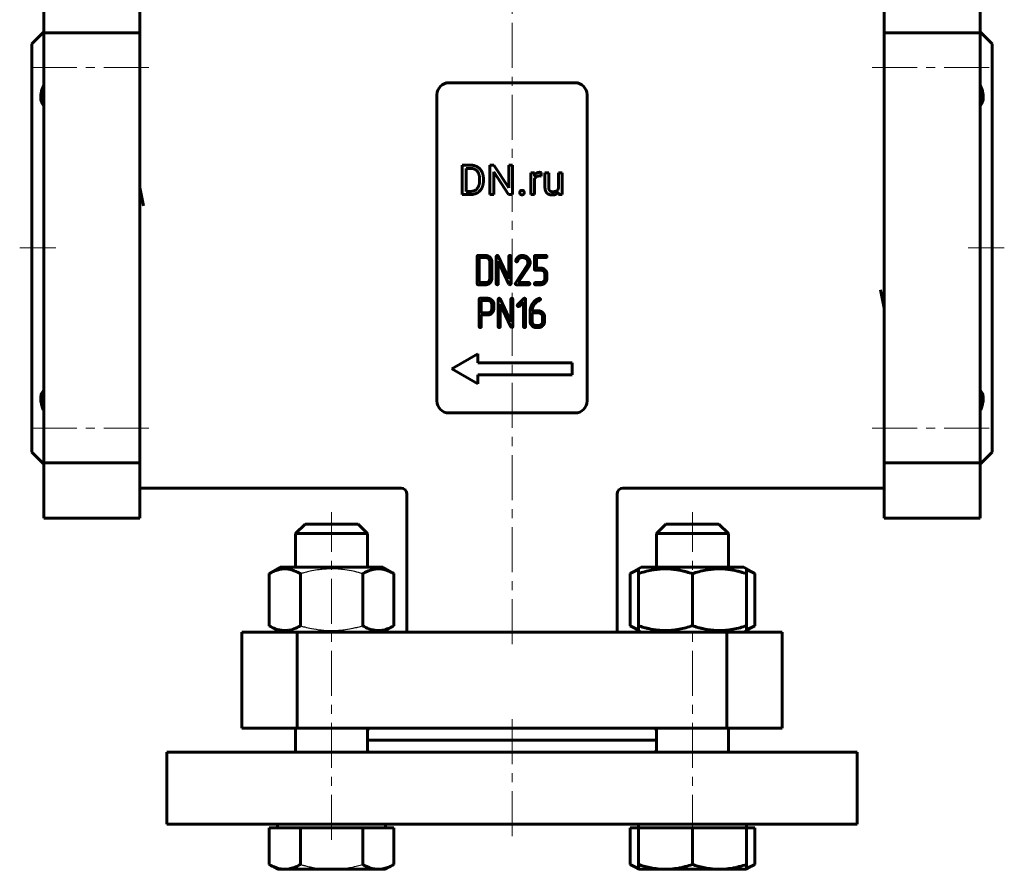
# Model space of a CAD drawing. Header units: millimetres. Extents: x -82 to 82, y -208 to 208.
# Tile 1 of 3: x -82 to 82, y -208 to -66. Entities that reach past the tile are written whole.
import ezdxf

# ---------------------------------------------------------------- set-up
doc = ezdxf.new("R2010")
doc.units = ezdxf.units.MM
for name, pattern in [('K5LT-1', [0]), ('K5LT_AXLED', [12, 7.5, -1.5, 1.5, -1.5]), ('K5LT_BASIC', [0])]:
    doc.linetypes.add(name, pattern=pattern)
doc.layers.add('Системный слой (1)', color=7, linetype='Continuous', true_color=0x6c6c6c)

# ---------------------------------------------------------------- blocks, each defined once
blk = doc.blocks.new('U0')
at = {"layer": 'Системный слой (1)', "color": 143, "linetype": 'K5LT_BASIC', "lineweight": 60, "true_color": 0x33acca}
for p, q in [((-24.05, -157.45), (-24.05, -151.85)), ((-24.05, -188.25), (-24.05, -184.25))]:
    blk.add_line(p, q, dxfattribs=at)
blk = doc.blocks.new('U1')
at = {"layer": 'Системный слой (1)', "color": 143, "linetype": 'K5LT_BASIC', "lineweight": 60, "true_color": 0x33acca}
for p, q in [((-36.05, -157.45), (-36.05, -151.85)), ((-36.05, -188.25), (-36.05, -184.25))]:
    blk.add_line(p, q, dxfattribs=at)
blk = doc.blocks.new('U2')
at = {"layer": 'Системный слой (1)', "color": 143, "linetype": 'K5LT_BASIC', "lineweight": 60, "true_color": 0x33acca}
for p, q in [((23.81, -184.34), (23.71, -184.25)), ((23.93, -184.43), (23.81, -184.34)), ((24.05, -184.5), (23.93, -184.43))]:
    blk.add_line(p, q, dxfattribs=at)
blk = doc.blocks.new('U3')
at = {"layer": 'Системный слой (1)', "color": 143, "linetype": 'K5LT_BASIC', "lineweight": 60, "true_color": 0x33acca}
for p, q in [((-23.93, -184.43), (-24.05, -184.5)), ((-23.81, -184.34), (-23.93, -184.43)), ((-23.71, -184.25), (-23.81, -184.34))]:
    blk.add_line(p, q, dxfattribs=at)
blk = doc.blocks.new('U4')
at = {"layer": 'Системный слой (1)', "color": 143, "linetype": 'K5LT_BASIC', "lineweight": 60, "true_color": 0x33acca}
for p, q in [((19.66, -206.95), (20.12, -207.19)), ((20.12, -207.19), (20.58, -207.4)), ((20.58, -207.4), (21.05, -207.57))]:
    blk.add_line(p, q, dxfattribs=at)
blk = doc.blocks.new('U5')
at = {"layer": 'Системный слой (1)', "color": 143, "linetype": 'K5LT_BASIC', "lineweight": 60, "true_color": 0x33acca}
for p, q in [((39.05, -207.57), (39.52, -207.4)), ((39.52, -207.4), (39.98, -207.19)), ((39.98, -207.19), (40.44, -206.95))]:
    blk.add_line(p, q, dxfattribs=at)
blk = doc.blocks.new('U6')
at = {"layer": 'Системный слой (1)', "color": 143, "linetype": 'K5LT_BASIC', "lineweight": 60, "true_color": 0x33acca}
for p, q in [((39.52, -158.06), (39.05, -157.89)), ((39.98, -158.27), (39.52, -158.06)), ((40.44, -158.51), (39.98, -158.27))]:
    blk.add_line(p, q, dxfattribs=at)
blk = doc.blocks.new('U7')
at = {"layer": 'Системный слой (1)', "color": 143, "linetype": 'K5LT_BASIC', "lineweight": 60, "true_color": 0x33acca}
for p, q in [((20.12, -158.27), (19.66, -158.51)), ((20.58, -158.06), (20.12, -158.27)), ((21.05, -157.89), (20.58, -158.06))]:
    blk.add_line(p, q, dxfattribs=at)
blk = doc.blocks.new('U8')
at = {"layer": 'Системный слой (1)', "color": 143, "linetype": 'K5LT_BASIC', "lineweight": 60, "true_color": 0x33acca}
for p, q in [((39.98, -167.43), (40.44, -167.19)), ((39.05, -167.81), (39.52, -167.64)), ((39.52, -167.64), (39.98, -167.43))]:
    blk.add_line(p, q, dxfattribs=at)
blk = doc.blocks.new('U9')
at = {"layer": 'Системный слой (1)', "color": 143, "linetype": 'K5LT_BASIC', "lineweight": 60, "true_color": 0x33acca}
for p, q in [((19.66, -167.19), (20.12, -167.43)), ((20.12, -167.43), (20.58, -167.64)), ((20.58, -167.64), (21.05, -167.81))]:
    blk.add_line(p, q, dxfattribs=at)
blk = doc.blocks.new('U10')
at = {"layer": 'Системный слой (1)', "color": 143, "linetype": 'K5LT_BASIC', "lineweight": 60, "true_color": 0x33acca}
for p, q in [((23.82, -188.16), (23.71, -188.25)), ((23.93, -188.07), (23.82, -188.16)), ((24.05, -188), (23.93, -188.07))]:
    blk.add_line(p, q, dxfattribs=at)
blk = doc.blocks.new('U11')
at = {"layer": 'Системный слой (1)', "color": 143, "linetype": 'K5LT_BASIC', "lineweight": 60, "true_color": 0x33acca}
for p, q in [((-23.93, -188.07), (-24.05, -188)), ((-23.81, -188.16), (-23.93, -188.07)), ((-23.71, -188.25), (-23.81, -188.16))]:
    blk.add_line(p, q, dxfattribs=at)
blk = doc.blocks.new('U15')
at = {"layer": 'Системный слой (1)', "color": 143, "linetype": 'K5LT_BASIC', "lineweight": 60, "true_color": 0x33acca}
for p, q in [((36.05, -157.45), (36.05, -151.85)), ((36.05, -188.25), (36.05, -184.25))]:
    blk.add_line(p, q, dxfattribs=at)
blk = doc.blocks.new('U16')
at = {"layer": 'Системный слой (1)', "color": 143, "linetype": 'K5LT_BASIC', "lineweight": 60, "true_color": 0x33acca}
for p, q in [((24.05, -157.45), (24.05, -151.85)), ((24.05, -188.25), (24.05, -184.25))]:
    blk.add_line(p, q, dxfattribs=at)
blk = doc.blocks.new('U17')
at = {"layer": 'Системный слой (1)', "color": 143, "linetype": 'K5LT_BASIC', "lineweight": 60, "true_color": 0x33acca}
for p, q in [((-17.5, -51.25), (-17.5, -50.25)), ((-17.5, -168.25), (-17.5, -145.25))]:
    blk.add_line(p, q, dxfattribs=at)
blk = doc.blocks.new('U18')
at = {"layer": 'Системный слой (1)', "color": 143, "linetype": 'K5LT_BASIC', "lineweight": 60, "true_color": 0x33acca}
for p, q in [((17.5, -51.25), (17.5, -50.25)), ((17.5, -168.25), (17.5, -145.25))]:
    blk.add_line(p, q, dxfattribs=at)

msp = doc.modelspace()

# ---------------------------------------------------------------- linework, layer by layer
at = {"layer": 'Системный слой (1)', "color": 30, "linetype": 'K5LT_AXLED', "lineweight": 18, "true_color": 0xff8000}
for p, q in [((0, -170.25), (0, -44.83)), ((-80, -74.2), (-60, -74.2)), ((60, -74.2), (80, -74.2)), ((-76, -104.25), (-82, -104.25)), ((82, -104.25), (76, -104.25)), ((-80, -134.3), (-60, -134.3)), ((60, -134.3), (80, -134.3)), ((-30.05, -202.85), (-30.05, -148.25)), ((30.05, -202.85), (30.05, -148.25)), ((0, -202.25), (0, -182.25))]:
    msp.add_line(p, q, dxfattribs=at)
at = {"layer": 'Системный слой (1)', "color": 143, "linetype": 'K5LT_BASIC', "lineweight": 60, "true_color": 0x33acca}
for p, q in [((-78, -59.25), (-78, -68.46)), ((-62, -59.25), (-62, -68.46)), ((62, -59.25), (62, -68.46)), ((78, -59.25), (78, -68.46)), ((-78, -68.25), (-80, -70.25)), ((-78, -87.67), (-78, -68.46)), ((-78, -68.46), (-62, -68.46)), ((-62, -87.67), (-62, -68.46)), ((62, -87.67), (62, -68.46)), ((78, -68.46), (62, -68.46)), ((78, -68.25), (80, -70.25)), ((78, -87.67), (78, -68.46)), ((-80, -70.25), (-80, -138.25)), ((80, -70.25), (80, -138.25)), ((10.5, -76.75), (-10.5, -76.75)), ((-12.5, -78.75), (-12.5, -129.75)), ((12.5, -129.75), (12.5, -78.75)), ((-78, -93.19), (-78, -87.67)), ((-62, -87.67), (-62, -93.19)), ((62, -87.67), (62, -93.19)), ((78, -93.19), (78, -87.67)), ((-6.91, -90.48), (-8.3, -90.48)), ((-8.3, -90.48), (-8.3, -95.38)), ((-6.91, -91.02), (-7.65, -91.02)), ((-7.65, -91.02), (-7.65, -94.85)), ((-3.02, -90.48), (-3.67, -90.48)), ((-3.67, -90.48), (-3.67, -95.38)), ((-0.55, -94.27), (-3.02, -90.48)), ((-3.02, -91.6), (-0.56, -95.38)), ((-3.02, -95.38), (-3.02, -91.6)), ((0.1, -90.48), (-0.55, -90.48)), ((-0.55, -90.48), (-0.55, -94.27)), ((0.1, -95.38), (0.1, -90.48)), ((3.72, -91.74), (3.12, -91.74)), ((3.12, -91.74), (3.12, -95.38)), ((3.74, -92.16), (3.72, -91.74)), ((4.87, -92.3), (4.88, -91.72)), ((5.49, -91.74), (5.49, -94.09)), ((6.11, -91.74), (5.49, -91.74)), ((6.11, -94.09), (6.11, -91.74)), ((7.72, -91.74), (7.72, -94.39)), ((8.35, -91.74), (7.72, -91.74)), ((8.35, -95.38), (8.35, -91.74)), ((-78, -115.31), (-78, -93.19)), ((-62, -115.31), (-62, -93.19)), ((-5.4, -93.08), (-5.4, -92.78)), ((-4.76, -93.08), (-4.76, -92.79)), ((3.74, -95.38), (3.74, -92.79)), ((62, -115.31), (62, -93.19)), ((78, -115.31), (78, -93.19)), ((-62, -94.2), (-61.39, -97.25)), ((-7.65, -94.85), (-6.97, -94.85)), ((7.74, -95.02), (7.75, -95.38)), ((-8.3, -95.38), (-6.97, -95.38)), ((-3.67, -95.38), (-3.02, -95.38)), ((-0.56, -95.38), (0.1, -95.38)), ((3.12, -95.38), (3.74, -95.38)), ((7.75, -95.38), (8.35, -95.38)), ((-5.8, -105.68), (-5.8, -110.22)), ((-4.41, -105.51), (-5.63, -105.51)), ((-5.45, -105.86), (-5.45, -110.04)), ((-4.41, -105.86), (-5.45, -105.86)), ((-3.71, -109.35), (-3.71, -106.56)), ((-3.36, -109.35), (-3.36, -106.56)), ((-2.63, -105.68), (-2.63, -110.22)), ((-0.53, -109.43), (-2.3, -105.61)), ((-2.28, -106.48), (-0.51, -110.29)), ((-2.28, -110.22), (-2.28, -106.48)), ((-0.53, -105.68), (-0.53, -109.43)), ((-0.18, -110.22), (-0.18, -105.68)), ((0.62, -106.34), (0.61, -106.4)), ((3.72, -105.68), (3.72, -107.78)), ((5.64, -105.51), (3.9, -105.51)), ((4.07, -105.86), (5.64, -105.86)), ((4.07, -107.61), (4.07, -105.86)), ((2.49, -107.22), (0.58, -110.12)), ((1.05, -110.04), (2.78, -107.42)), ((2.56, -107.09), (2.49, -107.22)), ((2.61, -106.97), (2.56, -107.09)), ((3.9, -107.96), (4.77, -107.96)), ((4.77, -107.61), (4.07, -107.61)), ((5.47, -108.65), (5.47, -109.35)), ((5.82, -109.35), (5.82, -108.65)), ((-5.63, -110.39), (-4.41, -110.39)), ((-5.45, -110.04), (-4.41, -110.04)), ((-0.51, -110.29), (-0.44, -110.37)), ((-0.44, -110.37), (-0.36, -110.39)), ((0.72, -110.39), (2.81, -110.39)), ((2.81, -110.04), (1.05, -110.04)), ((4.77, -110.04), (3.9, -110.04)), ((3.9, -110.39), (4.77, -110.39)), ((61.39, -111.25), (62, -114.3)), ((-5.47, -112.83), (-5.47, -117.35)), ((-4.07, -112.65), (-5.3, -112.65)), ((-5.12, -113), (-5.12, -115.09)), ((-4.08, -113), (-5.12, -113)), ((-2.3, -112.82), (-2.3, -117.36)), ((-0.2, -116.56), (-1.97, -112.75)), ((-0.2, -112.82), (-0.2, -116.56)), ((0.15, -117.36), (0.15, -112.82)), ((1.98, -112.7), (0.93, -113.74)), ((2.27, -117.36), (2.27, -112.82)), ((4.34, -113.12), (4.48, -113.05)), ((4.48, -113.05), (4.56, -113.01)), ((4.58, -112.65), (4.5, -112.66)), ((4.56, -113.01), (4.63, -112.99)), ((-3.38, -114.39), (-3.38, -113.69)), ((-3.04, -113.47), (-3.1, -113.29)), ((-3.03, -113.59), (-3.04, -113.47)), ((-3.03, -114.39), (-3.03, -113.59)), ((-1.95, -117.36), (-1.95, -113.61)), ((-1.95, -113.61), (-0.18, -117.43)), ((1.18, -113.99), (1.92, -113.24)), ((1.92, -113.24), (1.92, -117.36)), ((4.39, -114.74), (3.34, -114.74)), ((-78, -120.83), (-78, -115.31)), ((-62, -115.31), (-62, -120.83)), ((-5.12, -115.09), (-4.08, -115.09)), ((-5.12, -117.35), (-5.12, -115.43)), ((-5.12, -115.43), (-4.08, -115.43)), ((3, -114.93), (3, -116.48)), ((3.34, -115.09), (3.34, -116.48)), ((4.39, -115.09), (3.34, -115.09)), ((5.09, -116.48), (5.09, -115.79)), ((5.44, -116.48), (5.44, -115.79)), ((62, -115.31), (62, -120.83)), ((78, -120.83), (78, -115.31)), ((-0.18, -117.43), (-0.11, -117.51)), ((-0.11, -117.51), (-0.03, -117.53)), ((4.04, -117.18), (4.39, -117.18)), ((4.04, -117.53), (4.39, -117.53)), ((-78, -140.04), (-78, -120.83)), ((-62, -140.04), (-62, -120.83)), ((62, -140.04), (62, -120.83)), ((78, -140.04), (78, -120.83)), ((-5.67, -121.89), (-10, -124.39)), ((-5.67, -123.39), (-5.67, -121.89)), ((-10, -124.39), (-5.67, -126.89)), ((10, -123.39), (-5.67, -123.39)), ((10, -125.39), (10, -123.39)), ((-5.67, -125.39), (10, -125.39)), ((-5.67, -126.89), (-5.67, -125.39)), ((-10.5, -131.75), (10.5, -131.75)), ((-78, -140.25), (-80, -138.25)), ((78, -140.25), (80, -138.25)), ((-78, -140.04), (-62, -140.04)), ((-78, -140.04), (-78, -149.25)), ((-62, -140.04), (-62, -149.25)), ((62, -140.04), (62, -149.25)), ((78, -140.04), (62, -140.04)), ((78, -140.04), (78, -149.25)), ((-62, -144.25), (-18.39, -144.25)), ((18.39, -144.25), (62, -144.25)), ((-78, -149.25), (-62, -149.25)), ((-36.05, -151.85), (-34.45, -150.25)), ((-34.45, -150.25), (-25.65, -150.25)), ((-24.05, -151.85), (-25.65, -150.25)), ((24.05, -151.85), (25.65, -150.25)), ((25.65, -150.25), (34.45, -150.25)), ((36.05, -151.85), (34.45, -150.25)), ((78, -149.25), (62, -149.25)), ((-36.05, -151.85), (-24.05, -151.85)), ((-24.05, -157.45), (-24.05, -151.85)), ((24.05, -151.85), (36.05, -151.85)), ((-40.44, -158.51), (-38.6, -157.45)), ((-40.44, -167.19), (-40.44, -158.51)), ((-39.05, -157.71), (-38.6, -157.45)), ((-21.5, -157.45), (-38.6, -157.45)), ((-35.25, -167.19), (-35.25, -158.51)), ((-24.86, -167.19), (-24.86, -158.51)), ((-21.05, -157.71), (-21.5, -157.45)), ((-19.66, -158.51), (-21.5, -157.45)), ((-19.66, -167.19), (-19.66, -158.51)), ((19.66, -158.51), (21.5, -157.45)), ((19.66, -167.19), (19.66, -158.51)), ((21.05, -157.71), (21.5, -157.45)), ((21.05, -158.51), (21.05, -157.71)), ((21.05, -167.19), (21.05, -158.51)), ((38.6, -157.45), (21.5, -157.45)), ((30.05, -167.19), (30.05, -158.51)), ((40.44, -158.51), (38.6, -157.45)), ((39.05, -157.71), (38.6, -157.45)), ((39.05, -157.71), (39.05, -158.51)), ((39.05, -167.19), (39.05, -158.51)), ((40.44, -167.19), (40.44, -158.51)), ((-38.6, -168.25), (-40.44, -167.19)), ((-21.5, -168.25), (-19.66, -167.19)), ((21.5, -168.25), (19.66, -167.19)), ((21.05, -167.99), (21.05, -167.19)), ((38.6, -168.25), (40.44, -167.19)), ((39.05, -167.19), (39.05, -167.99)), ((-45, -184.25), (-45, -168.25)), ((-45, -168.25), (-35.79, -168.25)), ((-38.6, -168.25), (-39.05, -167.99)), ((-16.58, -168.25), (-35.79, -168.25)), ((-35.79, -184.25), (-35.79, -168.25)), ((-21.5, -168.25), (-21.05, -167.99)), ((-16.58, -168.25), (-11.06, -168.25)), ((11.06, -168.25), (-11.06, -168.25)), ((11.06, -168.25), (16.58, -168.25)), ((35.79, -168.25), (16.58, -168.25)), ((21.5, -168.25), (21.05, -167.99)), ((35.79, -168.25), (45, -168.25)), ((35.79, -184.25), (35.79, -168.25)), ((38.6, -168.25), (39.05, -167.99)), ((45, -184.25), (45, -168.25)), ((-45, -184.25), (-35.79, -184.25)), ((-16.58, -184.25), (-35.79, -184.25)), ((-11.06, -184.25), (-16.58, -184.25)), ((11.06, -184.25), (-11.06, -184.25)), ((16.58, -184.25), (11.06, -184.25)), ((35.79, -184.25), (16.58, -184.25)), ((35.79, -184.25), (45, -184.25)), ((24.05, -186.25), (-24.05, -186.25)), ((-57.5, -188.25), (57.5, -188.25)), ((-57.5, -200.25), (-57.5, -188.25)), ((57.5, -200.25), (57.5, -188.25)), ((-57.5, -200.25), (57.5, -200.25)), ((-40.44, -200.85), (-37.85, -200.85)), ((-40.44, -200.85), (-40.44, -206.95)), ((-39.05, -200.25), (-39.05, -200.85)), ((-37.85, -200.85), (-35.25, -200.85)), ((-35.25, -200.85), (-35.25, -206.95)), ((-35.25, -200.85), (-30.05, -200.85)), ((-30.05, -200.85), (-24.86, -200.85)), ((-24.86, -200.85), (-22.26, -200.85)), ((-24.86, -200.85), (-24.86, -206.95)), ((-22.26, -200.85), (-19.66, -200.85)), ((-21.05, -200.25), (-21.05, -200.85)), ((-19.66, -200.85), (-19.66, -206.95)), ((19.66, -200.85), (19.66, -206.95)), ((19.66, -200.85), (21.05, -200.85)), ((21.05, -200.25), (21.05, -200.85)), ((21.05, -200.85), (25.55, -200.85)), ((21.05, -200.85), (21.05, -206.95)), ((25.55, -200.85), (30.05, -200.85)), ((30.05, -200.85), (34.55, -200.85)), ((30.05, -200.85), (30.05, -206.95)), ((34.55, -200.85), (39.05, -200.85)), ((39.05, -200.25), (39.05, -200.85)), ((39.05, -200.85), (40.44, -200.85)), ((39.05, -200.85), (39.05, -206.95)), ((40.44, -200.85), (40.44, -206.95)), ((-40.44, -206.95), (-39.05, -207.75)), ((-39.05, -207.75), (-37.85, -207.75)), ((-37.85, -207.75), (-30.05, -207.75)), ((-30.05, -207.75), (-22.26, -207.75)), ((-22.26, -207.75), (-21.05, -207.75)), ((-19.66, -206.95), (-21.05, -207.75)), ((19.66, -206.95), (21.05, -207.75)), ((21.05, -207.75), (21.05, -206.95)), ((21.05, -207.75), (25.55, -207.75)), ((25.55, -207.75), (34.55, -207.75)), ((34.55, -207.75), (39.05, -207.75)), ((40.44, -206.95), (39.05, -207.75)), ((39.05, -206.95), (39.05, -207.75))]:
    msp.add_line(p, q, dxfattribs=at)
for centre, radius, start, end in [((-10.5, -78.75), 2, 90, 180), ((10.5, -78.75), 2, 0, 90), ((-10.5, -129.75), 2, 180, 270), ((10.5, -129.75), 2, 270, 0), ((-18.5, -145.25), 1, 0, 90), ((18.5, -145.25), 1, 90, 180)]:
    msp.add_arc(centre, radius, start, end, dxfattribs=at)
for points, degree, knots in [([(-78, -80.54), (-78.09, -80.45), (-78.24, -80.25), (-78.39, -79.92), (-78.47, -79.61), (-78.5, -79.31), (-78.5, -79.01), (-78.47, -78.65), (-78.38, -78.2), (-78.22, -77.68), (-78.07, -77.32), (-78, -77.16)], 3, [0, 0, 0, 0, 1.706633, 3.226187, 4.443564, 5.464988, 6.487656, 7.491588, 8.890137, 10.632479, 12, 12, 12, 12]), ([(78, -80.54), (78.09, -80.45), (78.24, -80.25), (78.39, -79.92), (78.47, -79.61), (78.5, -79.31), (78.5, -79.01), (78.47, -78.65), (78.38, -78.2), (78.22, -77.68), (78.07, -77.32), (78, -77.16)], 3, [0, 0, 0, 0, 1.706633, 3.226187, 4.443564, 5.464988, 6.487656, 7.491588, 8.890137, 10.632479, 12, 12, 12, 12]), ([(4.6, -91.67), (4.31, -91.67), (3.88, -91.93), (3.74, -92.15), (3.74, -92.16)], 2, [0, 0, 0, 1.487631, 2.975263, 3, 3, 3]), ([(3.74, -92.79), (3.81, -92.64), (4.03, -92.41), (4.19, -92.34)], 2, [0, 0, 0, 0.967608, 2, 2, 2]), ([(-78, -131.34), (-78.09, -131.14), (-78.24, -130.76), (-78.39, -130.26), (-78.47, -129.85), (-78.5, -129.51), (-78.5, -129.23), (-78.48, -128.96), (-78.41, -128.66), (-78.28, -128.32), (-78.12, -128.1), (-78.02, -127.98), (-78, -127.96)], 3, [0, 0, 0, 0, 1.848853, 3.495036, 4.813862, 5.920403, 7.028294, 7.846904, 9.148723, 10.727779, 12.641073, 13, 13, 13, 13]), ([(78, -131.34), (78.09, -131.14), (78.24, -130.76), (78.39, -130.26), (78.47, -129.85), (78.5, -129.51), (78.5, -129.23), (78.48, -128.96), (78.41, -128.66), (78.28, -128.32), (78.12, -128.1), (78.02, -127.98), (78, -127.96)], 3, [0, 0, 0, 0, 1.848853, 3.495036, 4.813862, 5.920403, 7.028294, 7.846904, 9.148723, 10.727779, 12.641073, 13, 13, 13, 13]), ([(-35.25, -158.51), (-35.58, -158.32), (-36.02, -158.11), (-36.59, -157.9), (-36.93, -157.81), (-37.28, -157.75), (-37.6, -157.71), (-37.91, -157.71), (-38.21, -157.72), (-38.54, -157.77), (-38.9, -157.84), (-39.43, -158.01), (-39.95, -158.24), (-40.32, -158.44), (-40.44, -158.51)], 3, [0, 0, 0, 0, 2.94681, 3.844333, 4.968544, 5.885196, 6.813299, 7.701429, 8.533187, 9.335775, 10.524184, 11.684847, 13.915004, 15, 15, 15, 15]), ([(-19.66, -158.51), (-19.99, -158.32), (-20.43, -158.11), (-21, -157.9), (-21.34, -157.81), (-21.69, -157.75), (-22.01, -157.71), (-22.32, -157.71), (-22.62, -157.72), (-22.95, -157.77), (-23.32, -157.84), (-23.85, -158.01), (-24.36, -158.24), (-24.73, -158.44), (-24.86, -158.51)], 3, [0, 0, 0, 0, 2.94681, 3.844333, 4.968544, 5.885196, 6.813299, 7.701429, 8.533187, 9.335775, 10.524184, 11.684847, 13.915004, 15, 15, 15, 15]), ([(30.05, -158.51), (29.74, -158.41), (29.23, -158.25), (28.47, -158.06), (27.79, -157.91), (27.23, -157.83), (26.72, -157.77), (26.21, -157.72), (25.58, -157.7), (25.05, -157.72), (24.52, -157.75), (23.96, -157.81), (23.1, -157.95), (22.13, -158.17), (21.41, -158.4), (21.05, -158.51)], 3, [0, 0, 0, 0, 1.679816, 2.780687, 4.100621, 5.29978, 5.785161, 6.773962, 7.999819, 9.102067, 9.530451, 10.806592, 12.055167, 14.062561, 16, 16, 16, 16]), ([(39.05, -158.51), (38.74, -158.41), (38.23, -158.25), (37.47, -158.06), (36.79, -157.91), (36.23, -157.83), (35.72, -157.77), (35.21, -157.72), (34.58, -157.7), (34.05, -157.72), (33.52, -157.75), (32.96, -157.81), (32.1, -157.95), (31.13, -158.17), (30.41, -158.4), (30.05, -158.51)], 3, [0, 0, 0, 0, 1.679816, 2.780687, 4.100621, 5.29978, 5.785161, 6.773962, 7.999819, 9.102067, 9.530451, 10.806592, 12.055167, 14.062561, 16, 16, 16, 16]), ([(-40.44, -167.19), (-40.11, -167.38), (-39.67, -167.59), (-39.1, -167.8), (-38.76, -167.89), (-38.41, -167.95), (-38.09, -167.99), (-37.78, -167.99), (-37.49, -167.98), (-37.16, -167.93), (-36.79, -167.86), (-36.26, -167.69), (-35.74, -167.46), (-35.37, -167.26), (-35.25, -167.19)], 3, [0, 0, 0, 0, 2.94681, 3.844333, 4.968544, 5.885196, 6.813299, 7.701429, 8.533187, 9.335775, 10.524184, 11.684847, 13.915004, 15, 15, 15, 15]), ([(-24.86, -167.19), (-24.52, -167.38), (-24.09, -167.59), (-23.51, -167.8), (-23.17, -167.89), (-22.82, -167.95), (-22.5, -167.99), (-22.19, -167.99), (-21.9, -167.98), (-21.57, -167.93), (-21.2, -167.86), (-20.67, -167.69), (-20.16, -167.46), (-19.78, -167.26), (-19.66, -167.19)], 3, [0, 0, 0, 0, 2.94681, 3.844333, 4.968544, 5.885196, 6.813299, 7.701429, 8.533187, 9.335775, 10.524184, 11.684847, 13.915004, 15, 15, 15, 15]), ([(21.05, -167.19), (21.36, -167.29), (21.87, -167.45), (22.63, -167.64), (23.31, -167.79), (23.88, -167.87), (24.38, -167.93), (24.9, -167.98), (25.53, -168), (26.05, -167.98), (26.59, -167.95), (27.15, -167.89), (28, -167.75), (28.97, -167.53), (29.7, -167.3), (30.05, -167.19)], 3, [0, 0, 0, 0, 1.679816, 2.780687, 4.100621, 5.29978, 5.785161, 6.773962, 7.999819, 9.102067, 9.530451, 10.806592, 12.055167, 14.062561, 16, 16, 16, 16]), ([(30.05, -167.19), (30.36, -167.29), (30.87, -167.45), (31.63, -167.64), (32.31, -167.79), (32.88, -167.87), (33.38, -167.93), (33.9, -167.98), (34.53, -168), (35.05, -167.98), (35.59, -167.95), (36.15, -167.89), (37, -167.75), (37.97, -167.53), (38.7, -167.3), (39.05, -167.19)], 3, [0, 0, 0, 0, 1.679816, 2.780687, 4.100621, 5.29978, 5.785161, 6.773962, 7.999819, 9.102067, 9.530451, 10.806592, 12.055167, 14.062561, 16, 16, 16, 16]), ([(-40.44, -206.95), (-40.27, -207.05), (-40, -207.19), (-39.64, -207.35), (-39.3, -207.49), (-38.92, -207.61), (-38.5, -207.7), (-38.15, -207.74), (-37.93, -207.75), (-37.85, -207.75)], 3, [0, 0, 0, 0, 2.048116, 3.145392, 4.242077, 6.021884, 7.528656, 9.058583, 10, 10, 10, 10]), ([(-37.85, -207.75), (-37.73, -207.75), (-37.49, -207.74), (-37.11, -207.69), (-36.7, -207.59), (-36.07, -207.38), (-35.58, -207.14), (-35.25, -206.95)], 3, [0, 0, 0, 0, 1.092168, 2.140421, 3.42856, 4.855054, 8, 8, 8, 8]), ([(-24.86, -206.95), (-24.68, -207.05), (-24.42, -207.19), (-24.05, -207.35), (-23.71, -207.49), (-23.33, -207.61), (-22.91, -207.7), (-22.56, -207.74), (-22.34, -207.75), (-22.26, -207.75)], 3, [0, 0, 0, 0, 2.048116, 3.145392, 4.242077, 6.021884, 7.528656, 9.058583, 10, 10, 10, 10]), ([(-22.26, -207.75), (-22.14, -207.75), (-21.9, -207.74), (-21.53, -207.69), (-21.12, -207.59), (-20.48, -207.38), (-19.99, -207.14), (-19.66, -206.95)], 3, [0, 0, 0, 0, 1.092168, 2.140421, 3.42856, 4.855054, 8, 8, 8, 8]), ([(21.05, -206.95), (21.35, -207.05), (21.81, -207.19), (22.44, -207.35), (22.92, -207.47), (23.49, -207.58), (24.12, -207.67), (24.84, -207.74), (25.31, -207.75), (25.55, -207.75)], 3, [0, 0, 0, 0, 2.048116, 3.145392, 4.242077, 5.252547, 6.909196, 8.437254, 10, 10, 10, 10]), ([(25.55, -207.75), (25.76, -207.75), (26.17, -207.74), (26.82, -207.69), (27.53, -207.59), (28.23, -207.46), (29.08, -207.25), (29.66, -207.08), (30.05, -206.95)], 3, [0, 0, 0, 0, 1.228689, 2.407973, 3.85713, 5.461935, 6.568974, 9, 9, 9, 9]), ([(30.05, -206.95), (30.35, -207.05), (30.81, -207.19), (31.44, -207.35), (31.92, -207.47), (32.49, -207.58), (33.12, -207.67), (33.84, -207.74), (34.31, -207.75), (34.55, -207.75)], 3, [0, 0, 0, 0, 2.048116, 3.145392, 4.242077, 5.252547, 6.909196, 8.437254, 10, 10, 10, 10]), ([(34.55, -207.75), (34.76, -207.75), (35.17, -207.74), (35.82, -207.69), (36.53, -207.59), (37.23, -207.46), (38.08, -207.25), (38.66, -207.08), (39.05, -206.95)], 3, [0, 0, 0, 0, 1.228689, 2.407973, 3.85713, 5.461935, 6.568974, 9, 9, 9, 9])]:
    msp.add_open_spline(points, degree=degree, knots=knots, dxfattribs=at)
for points in [[(-4.76, -92.79), (-4.76, -92.25), (-5.06, -91.4), (-5.64, -90.8), (-6.43, -90.48), (-6.91, -90.48)], [(-5.4, -92.78), (-5.4, -92.36), (-5.6, -91.7), (-5.99, -91.25), (-6.55, -91.02), (-6.91, -91.02)], [(4.88, -91.72), (4.84, -91.7), (4.67, -91.67), (4.6, -91.67)], [(-6.97, -95.38), (-6.46, -95.38), (-5.65, -95.06), (-5.06, -94.46), (-4.76, -93.61), (-4.76, -93.08)], [(-6.97, -94.85), (-6.45, -94.85), (-5.75, -94.41), (-5.4, -93.61), (-5.4, -93.08)], [(4.19, -92.34), (4.36, -92.27), (4.57, -92.27)], [(4.57, -92.27), (4.66, -92.27), (4.8, -92.28), (4.87, -92.3)], [(1.38, -94.78), (1.28, -94.89), (1.28, -95.05)], [(1.28, -95.05), (1.28, -95.2), (1.38, -95.31)], [(1.66, -94.67), (1.48, -94.67), (1.38, -94.78)], [(1.95, -94.78), (1.85, -94.67), (1.66, -94.67)], [(2.05, -95.05), (2.05, -94.89), (1.95, -94.78)], [(1.95, -95.31), (2.05, -95.2), (2.05, -95.05)], [(5.49, -94.09), (5.49, -94.45), (5.57, -94.71)], [(5.57, -94.71), (5.66, -94.97), (5.82, -95.13)], [(6.16, -94.5), (6.11, -94.34), (6.11, -94.09)], [(6.32, -94.75), (6.22, -94.66), (6.16, -94.5)], [(6.78, -94.91), (6.65, -94.91), (6.41, -94.84), (6.32, -94.75)], [(7.41, -94.76), (7.17, -94.91), (6.78, -94.91)], [(7.34, -95.32), (7.58, -95.2), (7.74, -95.02)], [(7.72, -94.39), (7.62, -94.62), (7.41, -94.76)], [(1.38, -95.31), (1.48, -95.42), (1.66, -95.42)], [(1.66, -95.42), (1.85, -95.42), (1.95, -95.31)], [(5.82, -95.13), (5.97, -95.29), (6.19, -95.36)], [(6.19, -95.36), (6.41, -95.44), (6.68, -95.44)], [(6.68, -95.44), (7.07, -95.44), (7.34, -95.32)], [(-5.63, -105.51), (-5.8, -105.51), (-5.8, -105.68)], [(-3.67, -105.82), (-3.98, -105.51), (-4.41, -105.51)], [(-3.91, -106.06), (-4.12, -105.86), (-4.41, -105.86)], [(-3.71, -106.56), (-3.71, -106.27), (-3.91, -106.06)], [(-3.36, -106.56), (-3.36, -106.12), (-3.67, -105.82)], [(-2.58, -105.57), (-2.63, -105.63), (-2.63, -105.68)], [(-2.45, -105.51), (-2.52, -105.51), (-2.58, -105.57)], [(-2.37, -105.53), (-2.41, -105.51), (-2.45, -105.51)], [(-2.3, -105.61), (-2.32, -105.55), (-2.37, -105.53)], [(-0.48, -105.57), (-0.53, -105.63), (-0.53, -105.68)], [(-0.36, -105.51), (-0.43, -105.51), (-0.48, -105.57)], [(-0.24, -105.55), (-0.29, -105.51), (-0.36, -105.51)], [(-0.18, -105.68), (-0.18, -105.6), (-0.24, -105.55)], [(0.61, -106.4), (0.61, -106.48), (0.66, -106.52)], [(1.07, -105.7), (0.76, -105.91), (0.62, -106.34)], [(0.66, -106.52), (0.71, -106.57), (0.79, -106.57)], [(0.79, -106.57), (0.85, -106.56), (0.89, -106.54)], [(0.89, -106.54), (0.92, -106.51), (0.94, -106.46)], [(0.94, -106.46), (1.07, -106.13), (1.28, -106)], [(1.71, -105.51), (1.35, -105.51), (1.07, -105.7)], [(1.28, -106), (1.49, -105.86), (1.73, -105.86)], [(2.6, -105.85), (2.21, -105.51), (1.71, -105.51)], [(1.73, -105.86), (1.9, -105.86), (2.07, -105.93)], [(2.07, -105.93), (2.25, -106), (2.37, -106.11)], [(2.37, -106.11), (2.66, -106.36), (2.66, -106.71)], [(3.02, -106.71), (3.02, -106.21), (2.6, -105.85)], [(3.9, -105.51), (3.72, -105.51), (3.72, -105.68)], [(5.76, -105.57), (5.7, -105.51), (5.64, -105.51)], [(5.64, -105.86), (5.72, -105.86), (5.77, -105.8)], [(5.82, -105.68), (5.82, -105.62), (5.76, -105.57)], [(5.77, -105.8), (5.82, -105.75), (5.82, -105.68)], [(2.66, -106.71), (2.66, -106.84), (2.61, -106.97)], [(2.78, -107.42), (2.91, -107.21), (2.96, -107.04)], [(2.96, -107.04), (3.02, -106.88), (3.02, -106.71)], [(3.72, -107.78), (3.72, -107.96), (3.9, -107.96)], [(5.51, -107.91), (5.2, -107.61), (4.77, -107.61)], [(4.77, -107.96), (5.06, -107.96), (5.26, -108.16)], [(5.26, -108.16), (5.47, -108.36), (5.47, -108.65)], [(5.82, -108.65), (5.82, -108.22), (5.51, -107.91)], [(-4.41, -110.04), (-4.13, -110.04), (-3.92, -109.85)], [(-3.92, -109.85), (-3.71, -109.65), (-3.71, -109.35)], [(-3.66, -110.09), (-3.36, -109.78), (-3.36, -109.35)], [(5.26, -109.84), (5.06, -110.04), (4.77, -110.04)], [(5.47, -109.35), (5.47, -109.64), (5.26, -109.84)], [(5.51, -110.09), (5.82, -109.78), (5.82, -109.35)], [(-5.8, -110.22), (-5.8, -110.39), (-5.63, -110.39)], [(-4.41, -110.39), (-3.97, -110.39), (-3.66, -110.09)], [(-2.63, -110.22), (-2.63, -110.31), (-2.58, -110.35)], [(-2.58, -110.35), (-2.48, -110.39), (-2.45, -110.39)], [(-2.45, -110.39), (-2.38, -110.39), (-2.33, -110.35)], [(-2.33, -110.35), (-2.28, -110.3), (-2.28, -110.22)], [(-0.36, -110.39), (-0.29, -110.39), (-0.23, -110.35)], [(-0.23, -110.35), (-0.18, -110.26), (-0.18, -110.22)], [(0.58, -110.12), (0.55, -110.16), (0.55, -110.21)], [(0.55, -110.21), (0.55, -110.28), (0.6, -110.34)], [(0.6, -110.34), (0.66, -110.39), (0.72, -110.39)], [(2.93, -110.1), (2.87, -110.04), (2.81, -110.04)], [(2.81, -110.39), (2.89, -110.39), (2.94, -110.34)], [(2.98, -110.22), (2.98, -110.16), (2.93, -110.1)], [(2.94, -110.34), (2.98, -110.28), (2.98, -110.22)], [(3.77, -110.11), (3.72, -110.18), (3.72, -110.22)], [(3.72, -110.22), (3.72, -110.29), (3.77, -110.35)], [(3.9, -110.04), (3.81, -110.04), (3.77, -110.11)], [(3.77, -110.35), (3.82, -110.39), (3.9, -110.39)], [(4.77, -110.39), (5.2, -110.39), (5.51, -110.09)], [(-5.3, -112.65), (-5.47, -112.65), (-5.47, -112.83)], [(-3.58, -113.21), (-3.79, -113), (-4.08, -113)], [(-3.33, -112.95), (-3.64, -112.65), (-4.07, -112.65)], [(-3.1, -113.29), (-3.17, -113.1), (-3.33, -112.95)], [(-2.24, -112.7), (-2.3, -112.76), (-2.3, -112.82)], [(-2.12, -112.65), (-2.19, -112.65), (-2.24, -112.7)], [(-2.04, -112.67), (-2.08, -112.65), (-2.12, -112.65)], [(-1.97, -112.75), (-1.99, -112.69), (-2.04, -112.67)], [(-0.15, -112.7), (-0.2, -112.76), (-0.2, -112.82)], [(-0.03, -112.65), (-0.1, -112.65), (-0.15, -112.7)], [(0.09, -112.69), (0.04, -112.65), (-0.03, -112.65)], [(0.15, -112.82), (0.15, -112.74), (0.09, -112.69)], [(2.09, -112.65), (2.03, -112.65), (1.98, -112.7)], [(2.22, -112.69), (2.16, -112.65), (2.09, -112.65)], [(2.27, -112.82), (2.27, -112.74), (2.22, -112.69)], [(4.5, -112.66), (3.78, -112.95), (3.37, -113.6)], [(4.08, -113.31), (4.2, -113.2), (4.34, -113.12)], [(4.69, -112.7), (4.64, -112.65), (4.58, -112.65)], [(4.63, -112.99), (4.69, -112.95), (4.72, -112.91)], [(4.74, -112.83), (4.74, -112.76), (4.69, -112.7)], [(4.72, -112.91), (4.74, -112.88), (4.74, -112.83)], [(-3.59, -114.89), (-3.38, -114.69), (-3.38, -114.39)], [(-3.38, -113.69), (-3.38, -113.41), (-3.58, -113.21)], [(-3.33, -115.13), (-3.03, -114.82), (-3.03, -114.39)], [(0.93, -113.74), (0.88, -113.84), (0.88, -113.86)], [(0.88, -113.86), (0.88, -113.94), (0.93, -113.99)], [(0.93, -113.99), (0.99, -114.04), (1.06, -114.04)], [(1.06, -114.04), (1.13, -114.04), (1.18, -113.99)], [(3.37, -113.6), (3, -114.21), (3, -114.93)], [(3.34, -114.74), (3.34, -114.51), (3.44, -114.25)], [(3.44, -114.25), (3.53, -113.99), (3.66, -113.78)], [(3.66, -113.78), (3.86, -113.48), (4.08, -113.31)], [(5.13, -115.04), (4.83, -114.74), (4.39, -114.74)], [(-4.08, -115.09), (-3.79, -115.09), (-3.59, -114.89)], [(-4.08, -115.43), (-3.64, -115.43), (-3.33, -115.13)], [(4.89, -115.29), (4.69, -115.09), (4.39, -115.09)], [(5.09, -115.79), (5.09, -115.5), (4.89, -115.29)], [(5.44, -115.79), (5.44, -115.35), (5.13, -115.04)], [(-5.47, -117.35), (-5.47, -117.44), (-5.42, -117.48)], [(-5.42, -117.48), (-5.33, -117.53), (-5.3, -117.53)], [(-5.3, -117.53), (-5.22, -117.53), (-5.17, -117.48)], [(-5.17, -117.48), (-5.12, -117.43), (-5.12, -117.35)], [(-2.3, -117.36), (-2.3, -117.45), (-2.24, -117.49)], [(-2.24, -117.49), (-2.15, -117.53), (-2.12, -117.53)], [(-2.12, -117.53), (-2.05, -117.53), (-2, -117.49)], [(-2, -117.49), (-1.95, -117.44), (-1.95, -117.36)], [(-0.03, -117.53), (0.04, -117.53), (0.1, -117.48)], [(0.1, -117.48), (0.15, -117.4), (0.15, -117.36)], [(1.92, -117.36), (1.92, -117.45), (1.98, -117.49)], [(1.98, -117.49), (2.07, -117.53), (2.1, -117.53)], [(2.1, -117.53), (2.17, -117.53), (2.22, -117.49)], [(2.22, -117.49), (2.27, -117.44), (2.27, -117.36)], [(3, -116.48), (3, -116.92), (3.32, -117.23)], [(3.32, -117.23), (3.64, -117.53), (4.04, -117.53)], [(3.34, -116.48), (3.34, -116.77), (3.56, -116.97)], [(3.56, -116.97), (3.77, -117.18), (4.04, -117.18)], [(4.39, -117.18), (4.68, -117.18), (4.89, -116.98)], [(4.39, -117.53), (4.83, -117.53), (5.13, -117.22)], [(4.89, -116.98), (5.09, -116.78), (5.09, -116.48)], [(5.13, -117.22), (5.44, -116.92), (5.44, -116.48)]]:
    msp.add_open_spline(points, degree=2, dxfattribs=at)
at = {"layer": 'Системный слой (1)', "color": 7, "linetype": 'K5LT-1'}
for points, knots in [([(-24.86, -158.51), (-25.1, -158.44), (-25.72, -158.27), (-26.84, -158.02), (-27.97, -157.83), (-28.85, -157.75), (-29.33, -157.72), (-29.65, -157.71), (-29.91, -157.71), (-30.2, -157.71), (-30.55, -157.72), (-30.98, -157.74), (-31.59, -157.78), (-32.48, -157.88), (-33.5, -158.07), (-34.45, -158.29), (-34.98, -158.44), (-35.25, -158.51)], [0, 0, 0, 0, 3.152296, 8.024027, 14.430358, 17.4743, 18.996271, 20.518242, 21.409855, 22.301468, 24.084694, 25.867919, 27.651145, 31.792504, 37.072525, 40.536262, 44, 44, 44, 44]), ([(-35.25, -167.19), (-35.01, -167.26), (-34.39, -167.43), (-33.26, -167.68), (-32.13, -167.87), (-31.26, -167.95), (-30.77, -167.98), (-30.46, -167.99), (-30.19, -167.99), (-29.91, -167.99), (-29.55, -167.98), (-29.12, -167.96), (-28.51, -167.92), (-27.62, -167.82), (-26.61, -167.63), (-25.66, -167.41), (-25.12, -167.26), (-24.86, -167.19)], [0, 0, 0, 0, 3.152296, 8.024027, 14.430358, 17.4743, 18.996271, 20.518242, 21.409855, 22.301468, 24.084694, 25.867919, 27.651145, 31.792504, 37.072525, 40.536262, 44, 44, 44, 44]), ([(-35.25, -206.95), (-35.14, -206.98), (-34.85, -207.06), (-34.3, -207.2), (-33.53, -207.38), (-32.72, -207.53), (-31.97, -207.64), (-31.44, -207.69), (-31.01, -207.72), (-30.69, -207.74), (-30.37, -207.75), (-30.16, -207.75), (-30.05, -207.75)], [0, 0, 0, 0, 1.432862, 3.725441, 7.16431, 11.338281, 14.003711, 16.66914, 18.001855, 19.33457, 20.667285, 22, 22, 22, 22]), ([(-30.05, -207.75), (-29.91, -207.75), (-29.62, -207.75), (-29.18, -207.73), (-28.74, -207.7), (-28.2, -207.65), (-27.55, -207.56), (-26.68, -207.41), (-25.78, -207.2), (-25.14, -207.03), (-24.86, -206.95)], [0, 0, 0, 0, 1.818464, 3.636928, 5.455392, 7.273856, 10.465691, 13.657526, 18.304216, 22, 22, 22, 22])]:
    msp.add_open_spline(points, degree=3, knots=knots, dxfattribs=at)

# ---------------------------------------------------------------- block references
at = {"layer": 'Системный слой (1)'}
for name in ['U17', 'U18', 'U1', 'U0', 'U16', 'U15', 'U7', 'U6', 'U9', 'U8', 'U3', 'U2', 'U11', 'U10', 'U4', 'U5']:
    msp.add_blockref(name, (0, 0), dxfattribs=at)

doc.saveas('drawing.dxf')
